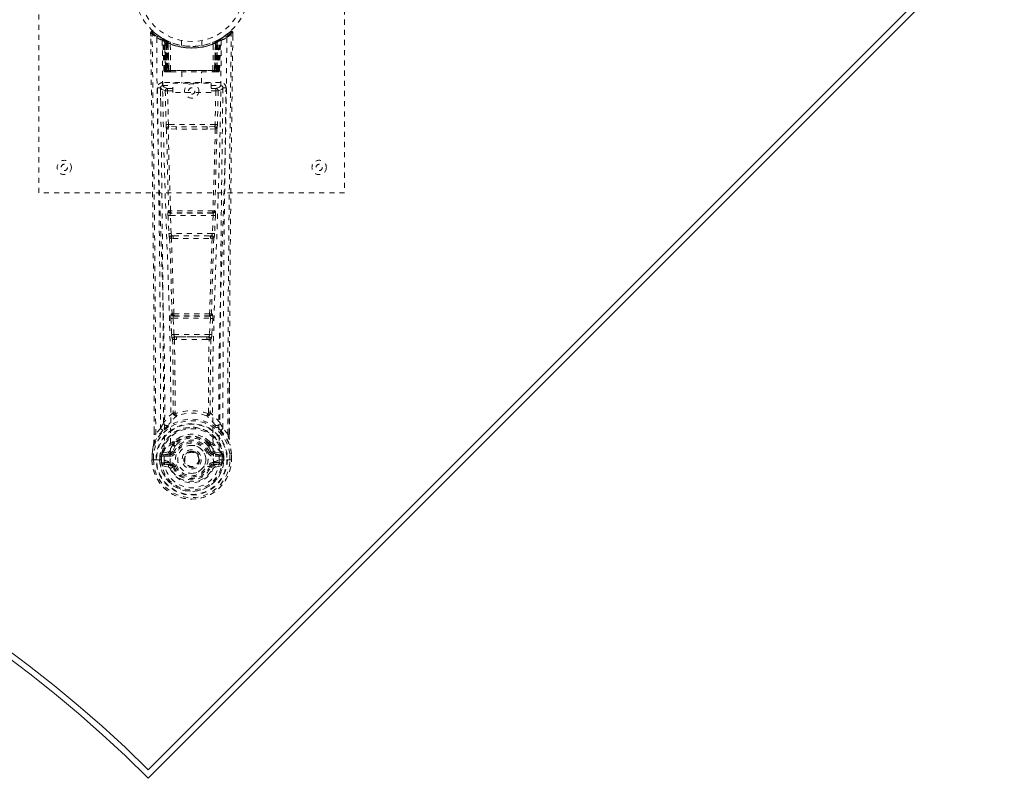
# Model space of a CAD drawing. Header units: inches. Extents: x 10.2 to 78.1, y 22.5 to 53.4.
# Tile 4 of 5: x 58.8 to 78.1, y 22.5 to 37.4. Entities that reach past the tile are written whole.
import ezdxf

# ---------------------------------------------------------------- set-up
doc = ezdxf.new("R2010")
doc.units = ezdxf.units.IN
doc.header["$MEASUREMENT"] = 0
doc.linetypes.add('SLD-Dashed', pattern=[0.075, 0.05, -0.025])
doc.linetypes.add('SLD-Solid', pattern=[0])

msp = doc.modelspace()

# ---------------------------------------------------------------- linework, layer by layer
at = {"color": 7, "linetype": 'SLD-Dashed', "lineweight": 0}
for p, q in [((59.141, 33.991), (59.141, 41.991)), ((65.141, 41.991), (65.141, 33.991)), ((61.335, 37.132), (61.336, 37.065)), ((61.365, 37.132), (61.385, 37.154)), ((61.426, 37.119), (61.384, 37.153)), ((62.899, 37.153), (62.857, 37.119)), ((62.948, 37.132), (62.918, 37.132)), ((62.946, 37.068), (62.946, 37.132)), ((62.947, 37.065), (62.948, 37.132)), ((62.947, 37.065), (62.948, 37.132)), ((61.573, 37.017), (61.56, 37.025)), ((61.579, 37.012), (61.566, 37.02)), ((61.588, 36.992), (61.574, 37)), ((61.596, 36.395), (61.574, 37)), ((61.609, 36.395), (61.588, 36.992)), ((61.626, 36.988), (61.591, 37.006)), ((61.607, 36.985), (61.63, 36.391)), ((61.675, 36.946), (61.607, 36.981)), ((61.627, 36.395), (61.607, 36.981)), ((61.62, 36.991), (61.647, 36.977)), ((61.634, 36.951), (61.647, 36.977)), ((61.634, 36.951), (61.635, 36.395)), ((61.642, 36.948), (61.634, 36.951)), ((61.642, 36.948), (61.654, 36.974)), ((61.642, 36.395), (61.642, 36.948)), ((61.658, 36.972), (61.643, 36.979)), ((61.647, 36.977), (61.654, 36.974)), ((61.648, 36.945), (61.66, 36.971)), ((61.648, 36.395), (61.648, 36.945)), ((61.648, 36.945), (61.655, 36.942)), ((61.655, 36.942), (61.667, 36.968)), ((61.655, 36.942), (61.655, 36.395)), ((61.659, 36.971), (61.658, 36.972)), ((61.666, 36.936), (61.678, 36.963)), ((61.666, 36.936), (61.666, 36.395)), ((61.673, 36.933), (61.666, 36.936)), ((61.673, 36.933), (61.684, 36.96)), ((61.673, 36.395), (61.673, 36.933)), ((61.675, 36.946), (61.676, 36.945)), ((61.694, 36.395), (61.675, 36.946)), ((61.676, 36.945), (61.695, 36.395)), ((61.678, 36.963), (61.684, 36.96)), ((61.725, 36.395), (61.721, 36.916)), ((61.941, 36.98), (61.941, 36.883)), ((62.341, 36.883), (62.341, 36.98)), ((62.557, 36.395), (62.562, 36.916)), ((62.608, 36.946), (62.588, 36.395)), ((62.588, 36.395), (62.607, 36.945)), ((62.598, 36.96), (62.605, 36.963)), ((62.605, 36.963), (62.617, 36.936)), ((62.607, 36.945), (62.608, 36.946)), ((62.676, 36.981), (62.608, 36.946)), ((62.617, 36.936), (62.61, 36.933)), ((62.61, 36.933), (62.61, 36.395)), ((62.624, 36.971), (62.616, 36.968)), ((62.616, 36.968), (62.628, 36.942)), ((62.616, 36.395), (62.617, 36.936)), ((62.631, 36.975), (62.623, 36.971)), ((62.623, 36.971), (62.635, 36.945)), ((62.625, 36.972), (62.624, 36.971)), ((62.691, 37.006), (62.625, 36.972)), ((62.628, 36.942), (62.635, 36.945)), ((62.628, 36.395), (62.628, 36.942)), ((62.629, 36.974), (62.636, 36.977)), ((62.635, 36.945), (62.635, 36.395)), ((62.636, 36.977), (62.645, 36.982)), ((62.636, 36.977), (62.648, 36.951)), ((62.648, 36.951), (62.641, 36.948)), ((62.641, 36.948), (62.641, 36.395)), ((62.648, 36.395), (62.648, 36.951)), ((62.653, 36.391), (62.676, 36.985)), ((62.656, 36.395), (62.676, 36.981)), ((62.674, 36.395), (62.695, 36.992)), ((62.687, 36.395), (62.708, 37)), ((62.708, 37), (62.695, 36.992)), ((62.723, 37.025), (62.71, 37.017)), ((61.596, 36.395), (61.609, 36.395)), ((61.627, 36.395), (61.694, 36.395)), ((61.635, 36.395), (61.642, 36.395)), ((61.635, 36.366), (61.642, 36.366)), ((61.639, 36.366), (61.649, 36.366)), ((62.641, 36.395), (61.642, 36.395)), ((61.655, 36.395), (61.648, 36.395)), ((61.649, 36.366), (61.655, 36.366)), ((61.655, 36.395), (62.628, 36.395)), ((61.657, 36.366), (61.711, 36.366)), ((61.666, 36.395), (61.673, 36.395)), ((61.667, 36.366), (61.673, 36.366)), ((62.61, 36.395), (61.673, 36.395)), ((61.711, 36.366), (61.673, 36.366)), ((61.695, 36.395), (61.694, 36.395)), ((61.725, 36.395), (62.557, 36.395)), ((61.725, 36.366), (61.733, 36.366)), ((61.733, 36.366), (62.55, 36.366)), ((61.946, 36.366), (61.946, 36.143)), ((62.336, 36.143), (62.336, 36.366)), ((62.55, 36.366), (62.558, 36.366)), ((62.572, 36.366), (62.626, 36.366)), ((62.61, 36.366), (62.572, 36.366)), ((62.588, 36.395), (62.588, 36.395)), ((62.588, 36.395), (62.656, 36.395)), ((62.61, 36.395), (62.616, 36.395)), ((62.61, 36.366), (62.616, 36.366)), ((62.635, 36.395), (62.628, 36.395)), ((62.628, 36.366), (62.634, 36.366)), ((62.634, 36.366), (62.644, 36.366)), ((62.64, 36.366), (62.648, 36.366)), ((62.641, 36.395), (62.648, 36.395)), ((62.674, 36.395), (62.687, 36.395)), ((61.574, 36.157), (61.574, 36.096)), ((62.709, 36.157), (61.574, 36.157)), ((61.771, 35.963), (61.771, 36.143)), ((61.771, 36.143), (62.521, 36.143)), ((62.521, 36.143), (62.521, 35.963)), ((62.709, 36.096), (62.709, 36.157)), ((61.53, 36.059), (61.529, 36.05)), ((61.529, 36.048), (61.532, 35.761)), ((61.574, 36.096), (61.771, 36.096)), ((61.623, 35.993), (61.638, 35.332)), ((61.667, 36.039), (61.667, 35.994)), ((61.771, 36.039), (61.667, 36.039)), ((61.683, 35.333), (61.667, 35.994)), ((61.771, 35.994), (61.667, 35.994)), ((62.521, 35.963), (61.771, 35.963)), ((62.521, 36.096), (62.709, 36.096)), ((62.615, 36.039), (62.521, 36.039)), ((62.615, 35.994), (62.521, 35.994)), ((62.615, 35.994), (62.6, 35.333)), ((62.615, 36.039), (62.615, 35.994)), ((62.66, 35.993), (62.645, 35.332)), ((62.75, 35.761), (62.754, 36.048)), ((62.754, 36.05), (62.753, 36.059)), ((61.837, 35.242), (61.68, 35.248)), ((62.6, 35.333), (61.683, 35.333)), ((61.844, 35.29), (61.691, 35.292)), ((62.439, 35.29), (61.844, 35.29)), ((62.592, 35.292), (62.439, 35.29)), ((62.603, 35.248), (62.446, 35.242)), ((65.141, 33.991), (59.141, 33.991)), ((61.691, 33.642), (61.683, 33.638)), ((62.6, 33.638), (62.592, 33.642)), ((61.676, 33.548), (61.693, 33.196)), ((61.721, 33.55), (62.562, 33.55)), ((61.738, 33.198), (61.721, 33.55)), ((61.727, 33.595), (61.735, 33.599)), ((62.556, 33.595), (61.727, 33.595)), ((62.562, 33.55), (62.545, 33.198)), ((62.548, 33.599), (62.556, 33.595)), ((62.607, 33.548), (62.589, 33.196)), ((62.545, 33.198), (61.738, 33.198)), ((61.743, 33.102), (61.775, 33.101)), ((61.785, 33.153), (61.753, 33.153)), ((61.785, 33.153), (62.498, 33.153)), ((62.498, 33.153), (62.53, 33.153)), ((62.507, 33.101), (62.54, 33.102)), ((61.731, 31.53), (61.748, 31.213)), ((61.755, 31.625), (61.74, 31.62)), ((61.776, 31.533), (62.507, 31.533)), ((61.792, 31.215), (61.776, 31.533)), ((61.785, 31.578), (61.799, 31.582)), ((62.498, 31.578), (61.785, 31.578)), ((62.484, 31.582), (62.498, 31.578)), ((62.507, 31.533), (62.491, 31.215)), ((62.528, 31.625), (62.542, 31.62)), ((62.552, 31.53), (62.535, 31.213)), ((62.491, 31.215), (61.792, 31.215)), ((61.802, 31.118), (61.842, 31.117)), ((61.85, 31.17), (61.811, 31.171)), ((61.85, 31.17), (62.433, 31.17)), ((62.472, 31.171), (62.433, 31.17)), ((62.441, 31.117), (62.481, 31.118)), ((62.878, 30.183), (62.877, 29.259)), ((62.879, 29.258), (62.882, 30.182)), ((61.814, 29.677), (61.814, 29.677)), ((62.469, 29.677), (62.469, 29.677)), ((61.53, 29.375), (61.434, 29.26)), ((62.849, 29.26), (62.753, 29.375)), ((61.404, 29.258), (61.404, 29.311)), ((61.405, 29.312), (61.405, 29.259)), ((61.773, 29.073), (61.773, 29.054)), ((61.781, 29.102), (61.792, 29.119)), ((61.797, 29.067), (61.796, 29.049)), ((62.486, 29.049), (62.486, 29.067)), ((62.49, 29.119), (62.502, 29.102)), ((62.51, 29.073), (62.51, 29.054)), ((61.362, 28.877), (61.362, 28.873)), ((61.362, 28.757), (61.362, 28.873)), ((61.363, 28.873), (61.363, 28.756)), ((61.391, 28.873), (61.391, 28.759)), ((61.542, 28.829), (61.513, 28.831)), ((61.513, 28.831), (61.513, 28.831)), ((61.513, 28.759), (61.513, 28.831)), ((61.542, 28.829), (61.543, 28.76)), ((61.543, 28.83), (61.548, 28.849)), ((61.548, 28.849), (61.548, 28.838)), ((61.548, 28.838), (61.548, 28.76)), ((61.558, 28.88), (61.554, 28.875)), ((61.558, 28.88), (61.569, 28.891)), ((61.683, 28.912), (61.569, 28.891)), ((61.569, 28.891), (61.569, 28.891)), ((61.569, 28.891), (61.569, 28.891)), ((61.583, 28.858), (61.713, 28.882)), ((61.583, 28.858), (61.583, 28.828)), ((61.713, 28.858), (61.583, 28.858)), ((61.713, 28.828), (61.583, 28.828)), ((61.713, 28.882), (61.713, 28.858)), ((61.713, 28.828), (61.713, 28.858)), ((61.768, 28.924), (61.795, 28.912)), ((61.985, 28.767), (61.986, 28.782)), ((62.488, 28.912), (62.515, 28.924)), ((62.57, 28.882), (62.7, 28.858)), ((62.57, 28.882), (62.57, 28.858)), ((62.7, 28.858), (62.57, 28.858)), ((62.57, 28.828), (62.57, 28.858)), ((62.7, 28.828), (62.57, 28.828)), ((62.714, 28.891), (62.599, 28.912)), ((62.7, 28.828), (62.7, 28.858)), ((62.714, 28.891), (62.724, 28.88)), ((62.725, 28.88), (62.724, 28.88)), ((62.725, 28.88), (62.724, 28.88)), ((62.728, 28.875), (62.725, 28.88)), ((62.735, 28.849), (62.735, 28.838)), ((62.74, 28.83), (62.735, 28.849)), ((62.735, 28.838), (62.735, 28.76)), ((62.77, 28.831), (62.74, 28.829)), ((62.74, 28.76), (62.74, 28.829)), ((62.77, 28.831), (62.77, 28.76)), ((62.77, 28.831), (62.77, 28.831)), ((62.891, 28.759), (62.891, 28.873)), ((62.92, 28.756), (62.92, 28.873)), ((62.921, 28.873), (62.921, 28.877)), ((62.921, 28.757), (62.921, 28.873)), ((61.362, 28.757), (61.366, 28.757)), ((61.366, 28.757), (61.419, 28.757)), ((61.419, 28.757), (61.442, 28.758)), ((61.442, 28.758), (61.6, 28.758)), ((61.513, 28.759), (61.513, 28.759)), ((61.548, 28.76), (61.543, 28.76)), ((61.566, 28.639), (61.685, 28.616)), ((61.596, 28.706), (61.596, 28.676)), ((61.596, 28.706), (61.713, 28.706)), ((61.713, 28.655), (61.596, 28.676)), ((61.596, 28.676), (61.713, 28.676)), ((61.713, 28.706), (61.713, 28.676)), ((61.713, 28.655), (61.713, 28.676)), ((61.718, 28.72), (61.718, 28.722)), ((61.772, 28.612), (61.769, 28.619)), ((61.795, 28.621), (61.772, 28.612)), ((61.985, 28.758), (61.985, 28.767)), ((62.51, 28.612), (62.488, 28.621)), ((62.51, 28.612), (62.565, 28.589)), ((62.565, 28.722), (62.565, 28.72)), ((62.57, 28.706), (62.57, 28.676)), ((62.57, 28.706), (62.687, 28.706)), ((62.687, 28.676), (62.57, 28.655)), ((62.57, 28.655), (62.57, 28.676)), ((62.57, 28.676), (62.687, 28.676)), ((62.598, 28.616), (62.717, 28.639)), ((62.683, 28.758), (62.841, 28.758)), ((62.687, 28.676), (62.687, 28.706)), ((62.735, 28.76), (62.74, 28.76)), ((62.841, 28.758), (62.864, 28.757)), ((62.864, 28.757), (62.917, 28.757)), ((62.917, 28.757), (62.921, 28.757))]:
    msp.add_line(p, q, dxfattribs=at)
at = {"color": 7, "linetype": 'SLD-Solid', "lineweight": 15}
for p, q in [((61.289, 22.513), (78.082, 39.307)), ((61.289, 22.68), (77.915, 39.307)), ((61.289, 22.68), (77.915, 39.307))]:
    msp.add_line(p, q, dxfattribs=at)
at = {"color": 7, "linetype": 'SLD-Dashed', "lineweight": 0, "flags": 128}
for points in [[(61.383, 37.152), (61.376, 37.156), (61.368, 37.158), (61.36, 37.159), (61.352, 37.157), (61.345, 37.154), (61.34, 37.149), (61.336, 37.142), (61.335, 37.134)], [(61.404, 29.311), (61.396, 31.881), (61.368, 34.506), (61.335, 37.132)], [(61.335, 37.132), (61.335, 37.131), (61.337, 37.132), (61.344, 37.132), (61.353, 37.132), (61.359, 37.132), (61.365, 37.132)], [(61.434, 29.26), (61.432, 30.723), (61.423, 32.197), (61.409, 33.645), (61.406, 33.892), (61.403, 34.15), (61.4, 34.365), (61.397, 34.594), (61.394, 34.844), (61.391, 35.115), (61.388, 35.333), (61.384, 35.596), (61.38, 35.92), (61.378, 36.13), (61.374, 36.388), (61.371, 36.651), (61.368, 36.899), (61.365, 37.132)], [(62.849, 29.26), (62.851, 30.725), (62.86, 32.197), (62.874, 33.644), (62.877, 33.865), (62.879, 34.095), (62.882, 34.298), (62.884, 34.497), (62.887, 34.713), (62.889, 34.863), (62.891, 35.02), (62.893, 35.176), (62.894, 35.293), (62.896, 35.433), (62.898, 35.596), (62.903, 35.928), (62.905, 36.132), (62.908, 36.387), (62.912, 36.648), (62.915, 36.897), (62.918, 37.132)], [(62.898, 37.154), (62.865, 37.126), (62.857, 37.12)], [(62.945, 37.132), (62.943, 37.139), (62.94, 37.147), (62.935, 37.154), (62.928, 37.159), (62.921, 37.161), (62.914, 37.162), (62.906, 37.16), (62.9, 37.156)], [(61.454, 37.038), (61.461, 35.991), (61.48, 34.946), (61.51, 33.904), (61.545, 32.866), (61.579, 31.832), (61.604, 30.803), (61.613, 29.778), (61.6, 28.758)], [(61.563, 36.983), (61.571, 35.938), (61.593, 34.895), (61.624, 33.855), (61.662, 32.82), (61.698, 31.788), (61.724, 30.762), (61.732, 29.74), (61.718, 28.723)], [(61.568, 37.017), (61.575, 37.006), (61.579, 36.992)], [(61.605, 36.989), (61.606, 36.983), (61.606, 36.981)], [(62.72, 36.983), (62.711, 35.938), (62.69, 34.895), (62.658, 33.856), (62.621, 32.82), (62.585, 31.789), (62.558, 30.762), (62.55, 29.74), (62.565, 28.723)], [(62.61, 36.933), (62.606, 36.944), (62.602, 36.952), (62.599, 36.958), (62.598, 36.96)], [(62.641, 36.948), (62.636, 36.958), (62.632, 36.966), (62.629, 36.972), (62.629, 36.974)], [(62.829, 37.038), (62.822, 35.991), (62.802, 34.946), (62.773, 33.904), (62.738, 32.866), (62.704, 31.832), (62.678, 30.803), (62.67, 29.778), (62.682, 28.758)], [(62.882, 30.182), (62.887, 31.881), (62.914, 34.506), (62.947, 37.065)], [(61.635, 36.395), (61.619, 36.395), (61.607, 36.395), (61.598, 36.395), (61.596, 36.395)], [(61.609, 36.395), (61.612, 36.395), (61.621, 36.395), (61.633, 36.395), (61.648, 36.395)], [(61.666, 36.395), (61.658, 36.395), (61.651, 36.395), (61.644, 36.395), (61.638, 36.395), (61.633, 36.395), (61.629, 36.395), (61.627, 36.395), (61.627, 36.395)], [(61.627, 36.395), (61.628, 36.388), (61.629, 36.386)], [(61.657, 36.366), (61.657, 36.366), (61.658, 36.366)], [(61.695, 36.395), (61.698, 36.395), (61.705, 36.395), (61.714, 36.395), (61.725, 36.395)], [(62.557, 36.395), (62.569, 36.395), (62.578, 36.395), (62.584, 36.395), (62.588, 36.395)], [(62.656, 36.395), (62.655, 36.395), (62.653, 36.395), (62.65, 36.395), (62.645, 36.395), (62.639, 36.395), (62.632, 36.395), (62.624, 36.395), (62.616, 36.395)], [(62.635, 36.395), (62.649, 36.395), (62.662, 36.395), (62.67, 36.395), (62.674, 36.395)], [(62.687, 36.395), (62.684, 36.395), (62.676, 36.395), (62.663, 36.395), (62.648, 36.395)], [(61.469, 36.05), (61.47, 35.914), (61.473, 35.742), (61.475, 35.533), (61.479, 35.288), (61.482, 35.039), (61.485, 34.82), (61.487, 34.666), (61.489, 34.528), (61.49, 34.407), (61.492, 34.252), (61.494, 34.089), (61.496, 33.932), (61.506, 33.119), (61.515, 32.301), (61.523, 31.328), (61.528, 30.339), (61.53, 29.375)], [(61.529, 36.05), (61.553, 36.022), (61.623, 35.993)], [(61.667, 36.039), (61.598, 36.068), (61.574, 36.096)], [(61.667, 35.994), (61.651, 35.994), (61.637, 35.994), (61.627, 35.993), (61.623, 35.993)], [(62.709, 36.096), (62.685, 36.068), (62.615, 36.039)], [(62.66, 35.993), (62.655, 35.993), (62.645, 35.994), (62.631, 35.994), (62.615, 35.994)], [(62.66, 35.993), (62.73, 36.022), (62.754, 36.05)], [(62.753, 29.375), (62.753, 29.895), (62.755, 30.428), (62.758, 30.974), (62.761, 31.488), (62.765, 32.018), (62.771, 32.57), (62.776, 33.059), (62.779, 33.317), (62.782, 33.589), (62.786, 33.878), (62.79, 34.182), (62.793, 34.457), (62.796, 34.698), (62.799, 34.889), (62.802, 35.104), (62.805, 35.345), (62.808, 35.571), (62.81, 35.763), (62.812, 35.923), (62.814, 36.05)], [(61.683, 35.333), (61.668, 35.333), (61.653, 35.332), (61.643, 35.332), (61.638, 35.332)], [(61.647, 35.25), (61.666, 34.445), (61.691, 33.642)], [(61.725, 33.638), (61.7, 34.442), (61.68, 35.248)], [(62.446, 35.242), (62.141, 35.241), (61.837, 35.242)], [(62.439, 35.29), (62.141, 35.29), (61.844, 35.29)], [(62.603, 35.248), (62.583, 34.442), (62.558, 33.638)], [(62.636, 35.25), (62.616, 34.445), (62.592, 33.642)], [(62.645, 35.332), (62.64, 35.332), (62.63, 35.332), (62.615, 35.333), (62.6, 35.333)], [(61.721, 33.55), (61.706, 33.55), (61.691, 33.549), (61.681, 33.549), (61.676, 33.548)], [(62.607, 33.548), (62.602, 33.549), (62.592, 33.549), (62.577, 33.55), (62.562, 33.55)], [(61.738, 33.198), (61.723, 33.197), (61.708, 33.196), (61.698, 33.196), (61.693, 33.196)], [(61.693, 33.196), (61.696, 33.164), (61.696, 33.161)], [(61.708, 33.106), (61.733, 32.364), (61.755, 31.625)], [(61.79, 31.619), (61.768, 32.359), (61.743, 33.102)], [(62.54, 33.102), (62.515, 32.359), (62.492, 31.619)], [(62.574, 33.106), (62.55, 32.364), (62.528, 31.625)], [(62.589, 33.196), (62.585, 33.196), (62.575, 33.196), (62.56, 33.197), (62.545, 33.198)], [(62.589, 33.196), (62.587, 33.164), (62.587, 33.161)], [(61.776, 31.533), (61.761, 31.532), (61.747, 31.531), (61.736, 31.531), (61.731, 31.53)], [(61.776, 31.533), (61.775, 31.541), (61.775, 31.55), (61.775, 31.557), (61.776, 31.564), (61.78, 31.574), (61.785, 31.578)], [(62.498, 31.578), (62.503, 31.574), (62.506, 31.564), (62.507, 31.557), (62.508, 31.55), (62.508, 31.541), (62.507, 31.533)], [(62.552, 31.53), (62.547, 31.531), (62.536, 31.531), (62.522, 31.532), (62.507, 31.533)], [(61.792, 31.215), (61.777, 31.215), (61.763, 31.214), (61.753, 31.213), (61.748, 31.213)], [(61.766, 31.124), (61.777, 30.403), (61.778, 29.685)], [(61.802, 31.118), (61.813, 30.396), (61.814, 29.677)], [(62.441, 31.117), (62.141, 31.115), (61.842, 31.117)], [(62.433, 31.17), (62.141, 31.169), (61.85, 31.17)], [(62.469, 29.677), (62.47, 30.396), (62.481, 31.118)], [(62.472, 31.171), (62.473, 31.171), (62.475, 31.173), (62.478, 31.176), (62.484, 31.185), (62.488, 31.199), (62.491, 31.215)], [(62.535, 31.213), (62.53, 31.213), (62.52, 31.214), (62.506, 31.215), (62.491, 31.215)], [(62.516, 31.124), (62.506, 30.403), (62.505, 29.685)], [(61.776, 29.677), (61.675, 29.589), (61.589, 29.488)], [(61.776, 29.677), (61.778, 29.666), (61.782, 29.658), (61.788, 29.651), (61.796, 29.648), (61.804, 29.648), (61.812, 29.651), (61.819, 29.657), (61.824, 29.666)], [(62.459, 29.666), (62.464, 29.657), (62.471, 29.651), (62.479, 29.648), (62.487, 29.648), (62.494, 29.651), (62.5, 29.658), (62.505, 29.666), (62.507, 29.677)], [(62.694, 29.488), (62.607, 29.589), (62.507, 29.677)], [(61.682, 29.439), (61.677, 29.433), (61.667, 29.424)], [(62.615, 29.424), (62.606, 29.433), (62.601, 29.439)], [(61.572, 29.336), (61.471, 29.212), (61.392, 29.058)], [(61.434, 29.26), (61.428, 29.26), (61.422, 29.26), (61.416, 29.259), (61.411, 29.259), (61.407, 29.259), (61.405, 29.258), (61.404, 29.258), (61.404, 29.258)], [(61.924, 29.206), (61.867, 29.177), (61.792, 29.119)], [(62.49, 29.119), (62.416, 29.177), (62.359, 29.206)], [(62.711, 29.336), (62.811, 29.212), (62.89, 29.058)], [(62.879, 29.258), (62.879, 29.258), (62.878, 29.258), (62.876, 29.259), (62.872, 29.259), (62.867, 29.259), (62.861, 29.26), (62.855, 29.26), (62.849, 29.26)], [(61.392, 29.058), (61.375, 28.978), (61.362, 28.877)], [(61.362, 28.873), (61.375, 28.97), (61.391, 29.047)], [(61.392, 29.058), (61.391, 29.052), (61.391, 29.047)], [(61.773, 29.054), (61.74, 29.002), (61.711, 28.934)], [(61.825, 29.036), (61.795, 28.987), (61.768, 28.924)], [(62.515, 28.924), (62.488, 28.987), (62.458, 29.036)], [(62.51, 29.054), (62.542, 29.002), (62.572, 28.934)], [(62.892, 29.047), (62.892, 29.052), (62.89, 29.058)], [(62.921, 28.877), (62.909, 28.967), (62.89, 29.058)], [(62.921, 28.873), (62.908, 28.97), (62.892, 29.047)], [(61.362, 28.873), (61.361, 28.873), (61.363, 28.873), (61.365, 28.873), (61.369, 28.873), (61.373, 28.873), (61.379, 28.873), (61.385, 28.873), (61.391, 28.873)], [(61.362, 28.877), (61.363, 28.877), (61.365, 28.877), (61.368, 28.877), (61.371, 28.876), (61.376, 28.875), (61.381, 28.875), (61.386, 28.874), (61.391, 28.873)], [(61.542, 28.829), (61.543, 28.829), (61.543, 28.83)], [(61.583, 28.828), (61.564, 28.83), (61.548, 28.838)], [(61.711, 28.934), (61.697, 28.917), (61.683, 28.912)], [(61.822, 28.901), (61.817, 28.903), (61.812, 28.905), (61.807, 28.907), (61.803, 28.909), (61.8, 28.91), (61.797, 28.911), (61.795, 28.912), (61.795, 28.912)], [(62.46, 28.901), (62.466, 28.903), (62.471, 28.905), (62.475, 28.907), (62.48, 28.909), (62.483, 28.91), (62.486, 28.911), (62.487, 28.912), (62.488, 28.912)], [(62.572, 28.934), (62.586, 28.917), (62.599, 28.912)], [(62.735, 28.838), (62.718, 28.83), (62.7, 28.828)], [(62.74, 28.83), (62.74, 28.829), (62.74, 28.829)], [(62.921, 28.877), (62.92, 28.877), (62.918, 28.877), (62.915, 28.877), (62.911, 28.876), (62.907, 28.875), (62.902, 28.875), (62.897, 28.874), (62.891, 28.873)], [(62.891, 28.873), (62.898, 28.873), (62.904, 28.873), (62.909, 28.873), (62.914, 28.873), (62.918, 28.873), (62.92, 28.873), (62.921, 28.873), (62.921, 28.873)], [(61.391, 28.759), (61.385, 28.759), (61.379, 28.759), (61.373, 28.758), (61.369, 28.758), (61.365, 28.758), (61.363, 28.757), (61.361, 28.757), (61.362, 28.757)], [(61.543, 28.76), (61.539, 28.76), (61.532, 28.76), (61.523, 28.76), (61.513, 28.759)], [(61.553, 28.688), (61.573, 28.701), (61.596, 28.706)], [(62.565, 28.72), (62.559, 28.643), (62.536, 28.569), (62.497, 28.5), (62.443, 28.44), (62.378, 28.391), (62.304, 28.356), (62.224, 28.334), (62.141, 28.326), (62.059, 28.334), (61.979, 28.356), (61.905, 28.391), (61.84, 28.44), (61.786, 28.5), (61.747, 28.569), (61.724, 28.643), (61.718, 28.72)], [(61.822, 28.633), (61.817, 28.63), (61.812, 28.628), (61.807, 28.626), (61.803, 28.625), (61.8, 28.623), (61.797, 28.622), (61.795, 28.621), (61.795, 28.621)], [(62.46, 28.633), (62.466, 28.63), (62.471, 28.628), (62.475, 28.626), (62.48, 28.625), (62.483, 28.623), (62.486, 28.622), (62.487, 28.621), (62.488, 28.621)], [(62.52, 28.628), (62.514, 28.62), (62.51, 28.612)], [(62.57, 28.655), (62.533, 28.641), (62.52, 28.628)], [(62.687, 28.706), (62.71, 28.701), (62.73, 28.688)], [(62.921, 28.757), (62.921, 28.757), (62.92, 28.757), (62.918, 28.758), (62.914, 28.758), (62.909, 28.758), (62.904, 28.759), (62.898, 28.759), (62.891, 28.759)]]:
    msp.add_lwpolyline(points, dxfattribs=at)
at = {"color": 7, "linetype": 'SLD-Dashed', "lineweight": 0}
for centre, radius in [((62.141, 37.991), 1.125), ((62.141, 37.991), 1.03), ((62.141, 35.991), 0.14), ((62.141, 35.991), 0.0625), ((59.641, 34.491), 0.14), ((64.641, 34.491), 0.141), ((59.641, 34.491), 0.0625), ((64.641, 34.491), 0.0625), ((62.141, 28.767), 0.7), ((62.141, 28.767), 0.69), ((62.141, 28.767), 0.623), ((62.141, 28.767), 0.32), ((62.141, 28.767), 0.275), ((62.141, 28.767), 0.188), ((62.141, 28.767), 0.157), ((62.141, 28.767), 0.142), ((62.141, 28.767), 0.14), ((62.141, 28.767), 0.138)]:
    msp.add_circle(centre, radius, dxfattribs=at)
for centre, radius, start, end in [((61.365, 37.132), 0.03, 47.8634, 180.7206), ((62.144, 38.036), 1.213, 228.1751, 235.3206), ((62.141, 37.991), 1.158, 227.8705, 312.1289), ((62.139, 37.988), 1.124, 227.9087, 235.362), ((62.146, 37.985), 1.12, 304.6276, 312.0876), ((62.141, 38.033), 1.209, 304.6703, 311.838), ((62.918, 37.132), 0.03, 359.2835, 132.1346), ((62.848, 37.089), 0.0826, 31.785, 52.6696), ((61.484, 37.038), 0.03, 55.9372, 179.8254), ((62.129, 38.23), 1.37, 240.4509, 245.5696), ((62.142, 37.991), 1.129, 235.3539, 240.4867), ((61.544, 36.999), 0.03, 1.9779, 58.9562), ((62.123, 37.96), 1.092, 238.9428, 239.8538), ((61.525, 36.962), 0.0714, 31.6409, 58.923), ((61.604, 36.97), 0.0429, 114.1639, 163.0311), ((62.141, 38.022), 1.19, 240.8884, 299.1116), ((61.558, 36.991), 0.0299, 1.9025, 59.725), ((62.14, 37.989), 1.125, 239.7346, 244.7307), ((62.152, 38.012), 1.153, 239.9615, 244.0338), ((62.122, 37.614), 0.823, 228.267, 233.6315), ((62.141, 37.991), 1.127, 240.489, 299.5111), ((62.12, 37.608), 0.814, 229.1488, 234.4937), ((61.577, 36.98), 0.03, 16.8843, 61.2777), ((61.577, 36.98), 0.0299, 1.8039, 60.7713), ((62.144, 37.995), 1.133, 240.8161, 245.7239), ((62.121, 37.603), 0.807, 230.3879, 235.6802), ((62.141, 37.989), 1.155, 244.3786, 295.6214), ((62.141, 37.989), 1.155, 245.0796, 294.9204), ((61.645, 36.945), 0.0297, 1.4742, 64.5212), ((61.646, 36.945), 0.0297, 1.4852, 64.5688), ((62.141, 37.989), 1.155, 246.0603, 293.9397), ((62.096, 37.541), 0.729, 234.781, 239.0001), ((61.691, 36.934), 0.0346, 328.9872, 15.1387), ((62.141, 37.954), 1.12, 247.9468, 292.0533), ((62.591, 36.934), 0.0346, 164.8539, 211.0104), ((62.187, 37.541), 0.729, 300.9984, 305.2175), ((62.142, 37.989), 1.126, 294.2609, 299.1991), ((62.636, 36.945), 0.0297, 115.4319, 178.5214), ((62.637, 36.945), 0.0297, 115.4813, 178.5233), ((62.162, 37.602), 0.806, 304.3194, 309.6146), ((62.167, 37.602), 0.806, 305.4826, 310.8771), ((62.692, 36.849), 0.138, 89.4172, 113.4589), ((62.16, 37.614), 0.823, 306.3709, 311.7328), ((62.706, 36.98), 0.0299, 119.2226, 178.1944), ((62.704, 36.982), 0.0273, 117.6482, 182.3024), ((62.157, 37.964), 1.096, 298.631, 300.2662), ((62.725, 36.991), 0.0299, 120.2762, 178.0884), ((62.142, 37.99), 1.127, 299.5101, 304.6492), ((62.679, 36.97), 0.0429, 16.98, 65.8304), ((62.738, 36.999), 0.03, 121.0505, 178.0073), ((62.154, 38.229), 1.369, 294.4303, 299.5504), ((62.799, 37.038), 0.03, 0.1681, 124.0694), ((61.626, 36.396), 0.03, 181.9931, 269.996), ((61.656, 36.438), 0.0742, 215.9504, 253.2585), ((61.639, 36.396), 0.03, 181.9651, 269.9746), ((61.653, 36.533), 0.166, 259.5978, 268.3417), ((61.657, 36.396), 0.03, 181.9316, 269.9363), ((62.055, 36.387), 0.413, 179.0175, 183.0348), ((62.228, 36.388), 0.58, 179.3772, 182.0466), ((62.079, 36.387), 0.425, 179.0404, 182.947), ((62.112, 36.387), 0.446, 179.0943, 182.8187), ((62.118, 36.387), 0.445, 179.0839, 182.8106), ((61.724, 36.395), 0.0299, 181.7996, 269.8116), ((61.725, 36.395), 0.0299, 181.7952, 269.8161), ((61.76, 36.388), 0.0354, 169.2858, 219.1925), ((62.521, 36.388), 0.0369, 321.8632, 9.6672), ((62.558, 36.395), 0.0299, 270.1884, 358.2004), ((62.559, 36.395), 0.0299, 270.1884, 358.2048), ((62.165, 36.387), 0.446, 357.1812, 0.9057), ((62.172, 36.387), 0.444, 357.1767, 0.9102), ((62.621, 36.401), 0.0356, 262.0651, 350.2959), ((62.626, 36.396), 0.03, 270.0611, 358.071), ((62.202, 36.387), 0.426, 357.0576, 0.955), ((62.041, 36.388), 0.593, 357.9839, 0.5922), ((62.63, 36.531), 0.163, 271.7042, 280.6274), ((62.229, 36.387), 0.412, 356.9652, 0.9917), ((62.644, 36.396), 0.03, 270.028, 358.0323), ((62.626, 36.438), 0.0742, 286.7358, 324.052), ((62.657, 36.396), 0.03, 270.004, 358.0069), ((61.574, 36.052), 0.105, 90.0037, 180.7379), ((62.709, 36.052), 0.105, 359.2621, 89.995), ((61.504, 34.453), 1.598, 89.133, 91.2842), ((-437.935, 28.17), 499.525, 0.15119, 0.90395), ((61.572, 36.054), 0.0423, 88.0385, 173.4283), ((61.668, 35.994), 0.0451, 90.4299, 180.9022), ((62.615, 35.994), 0.0451, 359.0373, 89.5681), ((562.206, 28.17), 499.514, 179.09606, 179.84884), ((62.711, 36.054), 0.0423, 6.5649, 91.9653), ((62.778, 34.454), 1.597, 88.7154, 90.8679), ((62.039, 35.332), 0.401, 180.0762, 191.8385), ((61.692, 35.247), 0.0456, 91.7529, 175.8253), ((61.672, 35.388), 0.141, 259.4673, 273.0567), ((61.789, 35.245), 0.109, 154.2032, 178.3508), ((61.788, 35.332), 0.105, 179.6305, 202.4762), ((61.925, 35.253), 0.0889, 155.6064, 187.6329), ((62.358, 35.253), 0.0888, 352.3617, 24.3936), ((62.495, 35.332), 0.105, 337.5281, 0.3652), ((62.492, 35.244), 0.111, 1.7784, 25.6677), ((62.59, 35.247), 0.0456, 4.1712, 88.2477), ((62.61, 35.387), 0.139, 266.8571, 280.6195), ((62.243, 35.332), 0.401, 348.1481, 359.9208), ((61.883, 33.579), 0.209, 163.5058, 188.4144), ((61.728, 33.64), 0.0451, 182.9183, 269.4055), ((61.736, 33.644), 0.0451, 182.9931, 269.3762), ((61.717, 33.729), 0.091, 253, 274.8407), ((62.141, -3.007), 36.648, 89.3489, 90.651), ((61.78, 33.631), 0.055, 173.1641, 216.3313), ((62.547, 33.644), 0.0451, 270.6195, 357.0143), ((62.504, 33.631), 0.0546, 323.5256, 6.9854), ((62.555, 33.64), 0.0451, 270.5932, 357.08), ((62.565, 33.728), 0.0908, 265.1439, 287.029), ((62.4, 33.579), 0.209, 351.5833, 16.4966), ((61.775, 33.566), 0.0564, 148.2467, 195.732), ((62.141, 0.785), 32.817, 89.2909, 90.7091), ((62.508, 33.566), 0.0563, 344.2658, 31.7614), ((61.832, 33.163), 0.136, 180.7189, 204.7065), ((61.754, 33.108), 0.0456, 91.2558, 181.8243), ((61.735, 33.185), 0.0837, 251.1193, 275.2117), ((61.806, 33.196), 0.068, 178.3645, 218.9018), ((61.829, 33.112), 0.0867, 151.6281, 186.573), ((61.856, 33.114), 0.0814, 151.3055, 188.7583), ((62.141, 65.89), 32.791, 269.3607, 270.6393), ((62.141, 66.509), 33.358, 269.3871, 270.6129), ((62.427, 33.114), 0.0814, 351.2403, 28.6961), ((62.477, 33.196), 0.068, 321.1099, 1.6282), ((62.53, 33.111), 0.0424, 40.429, 90.434), ((62.453, 33.112), 0.0869, 353.4604, 28.3392), ((62.547, 33.186), 0.0843, 264.87, 288.7993), ((62.53, 33.108), 0.0448, 357.9355, 42.9045), ((62.451, 33.163), 0.136, 335.3344, 359.2501), ((61.892, 31.559), 0.163, 158.124, 190.2236), ((61.785, 31.623), 0.0451, 183.2266, 269.1386), ((61.8, 31.627), 0.0451, 183.3957, 269.101), ((61.784, 31.694), 0.0751, 247.0781, 274.8879), ((62.141, -5.746), 37.367, 89.4615, 90.5382), ((61.848, 31.613), 0.0579, 174.2282, 212.34), ((62.141, -1.013), 32.597, 89.3981, 90.6019), ((62.483, 31.627), 0.0451, 270.8966, 356.6067), ((62.435, 31.613), 0.0574, 327.5052, 5.9265), ((62.499, 31.694), 0.0749, 265.0985, 292.9437), ((62.497, 31.623), 0.0451, 270.8645, 356.7672), ((62.391, 31.559), 0.163, 349.7813, 21.8714), ((61.928, 31.204), 0.181, 177.2212, 206.4659), ((61.812, 31.125), 0.0457, 91.8534, 181.7306), ((61.796, 31.19), 0.073, 245.7435, 274.5997), ((61.849, 31.213), 0.0575, 177.829, 227.5819), ((61.905, 31.129), 0.104, 155.9741, 186.1331), ((61.942, 31.13), 0.1, 156.5206, 187.7734), ((62.341, 31.13), 0.1, 352.2269, 23.4791), ((62.471, 31.125), 0.0457, 358.2716, 88.1475), ((62.378, 31.129), 0.104, 353.8568, 24.036), ((62.486, 31.191), 0.0735, 265.5136, 294.1471), ((62.354, 31.204), 0.181, 333.5388, 2.7709), ((62.414, 28.927), 0.893, 128.8521, 145.0114), ((61.765, 29.684), 0.0134, 326.0967, 3.2836), ((61.836, 29.681), 0.0608, 184.0445, 286.2246), ((61.811, 29.748), 0.0708, 242.7169, 272.7164), ((61.827, 29.679), 0.0128, 186.6292, 257.669), ((62.141, 28.754), 0.966, 70.8189, 109.1817), ((61.896, 29.683), 0.0738, 193.2451, 235.0174), ((62.141, 28.829), 0.844, 70.0604, 109.9396), ((62.446, 29.681), 0.0608, 253.7753, 355.954), ((62.387, 29.683), 0.0738, 304.9768, 346.7607), ((61.869, 28.927), 0.893, 34.9896, 51.1469), ((62.456, 29.679), 0.0128, 282.3339, 353.3648), ((62.472, 29.748), 0.0709, 267.284, 297.2809), ((62.518, 29.684), 0.0133, 176.8214, 213.9397), ((62.141, 28.767), 0.787, 8.0937, 171.9063), ((62.141, 28.767), 0.758, 8.0937, 171.9063), ((62.141, 28.767), 0.632, 5.8273, 174.1727), ((56.806, 31.922), 5.367, 331.6684, 333.0311), ((61.863, 29.693), 0.461, 223.6616, 230.8254), ((62.141, 28.767), 0.602, 6.0327, 173.9673), ((63.122, 27.758), 2.212, 131.1315, 134.4921), ((61.65, 29.491), 0.0608, 182.5713, 302.0025), ((62.633, 29.491), 0.0608, 238.0025, 357.4266), ((61.161, 27.758), 2.212, 45.5079, 48.8685), ((67.475, 31.921), 5.365, 206.9686, 208.3318), ((62.42, 29.693), 0.461, 309.1728, 316.3359), ((60.217, 29.228), 1.187, 351.2125, 1.4269), ((57.918, 29.876), 3.57, 346.7481, 350.0555), ((62.141, 28.755), 0.453, 40.451, 139.549), ((62.141, 28.727), 0.494, 47.4885, 132.5115), ((62.141, 28.773), 0.411, 39.7061, 140.2939), ((62.141, 28.786), 0.473, 62.614, 117.386), ((66.367, 29.876), 3.571, 189.9445, 193.2505), ((64.065, 29.228), 1.187, 178.5707, 188.7911), ((62.006, 28.676), 0.492, 115.7079, 155.4802), ((61.95, 28.669), 0.441, 113.5935, 149.7437), ((61.818, 29.077), 0.0448, 146.2239, 184.9361), ((61.795, 29.113), 0.046, 241.1944, 271.7038), ((61.803, 29.058), 0.0305, 185.7206, 315.4471), ((61.795, 29.095), 0.0459, 241.1397, 271.6939), ((61.832, 29.122), 0.0396, 185.1659, 232.8889), ((62.141, 28.767), 0.376, 22.774, 157.226), ((61.823, 29.071), 0.0347, 219.3924, 272.7347), ((61.83, 29.066), 0.033, 131.6135, 178.1188), ((62.141, 28.767), 0.346, 22.7741, 157.2259), ((62.141, 28.767), 0.275, 90, 270), ((62.141, 28.767), 0.275, 270, 90), ((62.48, 29.058), 0.0305, 224.5477, 354.2862), ((62.459, 29.071), 0.0347, 267.2677, 320.6052), ((62.451, 29.122), 0.0396, 307.1312, 354.8141), ((62.453, 29.066), 0.033, 1.8916, 48.3772), ((62.487, 29.113), 0.046, 268.2961, 298.8031), ((62.488, 29.095), 0.0459, 268.3066, 298.8625), ((62.272, 28.67), 0.499, 24.8895, 63.9921), ((62.465, 29.077), 0.0449, 355.0897, 33.9423), ((62.333, 28.669), 0.441, 30.2257, 66.4278), ((61.663, 28.835), 0.116, 159.6366, 173.1091), ((61.582, 28.888), 0.0306, 205.4312, 270.9249), ((61.713, 28.912), 0.0299, 181.1709, 268.9517), ((61.741, 28.94), 0.031, 190.1765, 328.3499), ((61.707, 28.947), 0.0649, 274.9236, 338.6806), ((61.713, 28.947), 0.089, 270, 337.226), ((61.713, 28.947), 0.119, 269.9995, 337.2265), ((62.141, 28.767), 0.156, 65.2931, 110.0155), ((62.57, 28.947), 0.119, 202.7735, 270.0005), ((62.57, 28.947), 0.089, 202.774, 270), ((62.542, 28.94), 0.031, 211.5712, 349.9015), ((62.576, 28.947), 0.0649, 201.3193, 265.0789), ((62.57, 28.912), 0.0299, 271.1003, 358.777), ((62.701, 28.888), 0.0306, 269.0699, 334.5782), ((62.649, 28.842), 0.0863, 4.5609, 22.703), ((62.891, 28.873), 0.03, 0.0028, 5.051), ((62.141, 28.767), 0.78, 180, 359.3038), ((62.141, 28.767), 0.78, 180.7166, 359.2834), ((62.141, 28.767), 0.75, 180.5685, 359.4315), ((62.141, 28.767), 0.629, 180.6528, 359.3472), ((62.141, 28.767), 0.599, 180.6527, 359.3473), ((62.141, 28.767), 0.593, 180.6711, 187.6091), ((61.757, 28.715), 0.206, 187.66, 201.6561), ((61.595, 28.646), 0.0299, 88.0492, 192.1068), ((62.141, 28.751), 0.541, 179.3501, 0.6499), ((61.724, 28.955), 0.233, 238.0374, 268.5941), ((61.713, 28.625), 0.0301, 91.4234, 197.6526), ((61.676, 28.571), 0.0454, 22.4828, 78.689), ((61.713, 28.587), 0.119, 22.7735, 90.0005), ((61.713, 28.587), 0.089, 22.774, 90), ((61.707, 28.584), 0.0715, 29.6267, 85.2105), ((61.173, 29.963), 1.478, 291.6237, 293.9238), ((62.141, 28.767), 0.459, 202.774, 337.226), ((62.141, 28.767), 0.4, 202.774, 337.226), ((62.141, 28.767), 0.376, 202.774, 337.226), ((62.141, 28.767), 0.346, 202.7741, 337.2259), ((62.57, 28.587), 0.119, 89.9995, 157.2265), ((62.57, 28.587), 0.089, 90, 157.226), ((62.563, 28.944), 0.221, 270.3097, 302.5186), ((62.607, 28.571), 0.0454, 101.2501, 157.5741), ((62.569, 28.625), 0.0301, 342.3488, 88.5752), ((62.688, 28.646), 0.0299, 347.8891, 91.9549), ((62.525, 28.715), 0.206, 338.342, 352.3368), ((62.141, 28.767), 0.593, 352.3909, 359.3289), ((62.743, 27.697), 1.063, 88.5479, 90.1455)]:
    msp.add_arc(centre, radius, start, end, dxfattribs=at)
at = {"color": 7, "linetype": 'SLD-Solid', "lineweight": 15}
for radius, start, end in [(24.368, 45.2777, 134.7223), (24.368, 45.2777, 134.7223), (24.25, 45, 135)]:
    msp.add_arc((44.141, 5.366), radius, start, end, dxfattribs=at)

doc.saveas('drawing.dxf')
